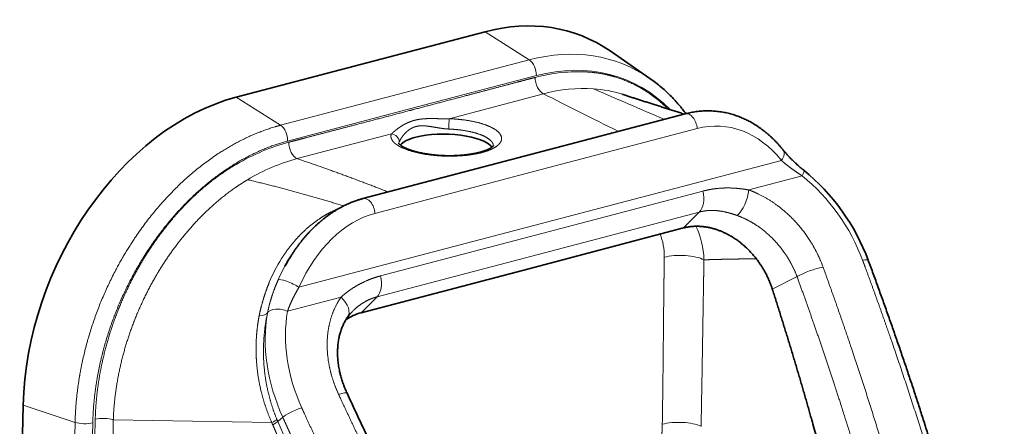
# Model space of a CAD drawing. Extents: x 59 to 359, y 43 to 264.
# Tile 7 of 8: x 286 to 359, y 125 to 155. Entities that reach past the tile are written whole.
import ezdxf

# ---------------------------------------------------------------- set-up
doc = ezdxf.new("R2010")
doc.units = 0
doc.layers.get('0').update_dxf_attribs({"lineweight": 13})

# ---------------------------------------------------------------- blocks, each defined once
blk = doc.blocks.new('BLOCK5')
at = {"color": 7, "lineweight": 35}
for p, q in [((46.07, 12.13), (0, 0)), ((-46.07, -12.13), (0, 0)), ((60.52, -34.03), (120.19, -18.31)), ((0.85, -49.74), (60.52, -34.03)), ((119.56, -60.62), (59.89, -76.34)), ((0.22, -92.05), (59.89, -76.34)), ((-126.28, -182.79), (-124.99, -126.37))]:
    blk.add_line(p, q, dxfattribs=at)
at = {"color": 7, "lineweight": 13, "ltscale": 0.485463}
for p, q in [((62.44, 1.7), (46.07, 12.13)), ((-29.69, -22.56), (-46.07, -12.13))]:
    blk.add_line(p, q, dxfattribs=at)
at = {"color": 7, "lineweight": 35, "ltscale": 0.447061}
blk.add_line((107.09, -5.19), (92.38, 4.99), dxfattribs=at)
at = {"color": 7, "lineweight": 13}
for p, q in [((16.38, -10.43), (62.44, 1.7)), ((19.03, -16.27), (65.09, -4.14)), ((16.38, -10.43), (-29.69, -22.56)), ((67.77, -10.9), (32.84, -20.12)), ((19.03, -16.27), (-27.04, -28.4)), ((124.65, -23.8), (64.97, -39.51)), ((-23.5, -34.94), (11.38, -25.78)), ((66.49, -59.08), (155.82, -35.56)), ((5.3, -55.22), (64.97, -39.51)), ((143.75, -46.54), (163.56, -41.32)), ((126.72, -46.97), (67.05, -62.68)), ((125.43, -54.72), (65.75, -70.44)), ((66.49, -59.08), (-22.84, -82.61)), ((7.37, -78.39), (67.05, -62.68)), ((6.08, -86.15), (65.75, -70.44)), ((-7.27, -86.3), (-27.08, -91.52)), ((-105.76, -132.68), (-124.99, -126.37)), ((-105.76, -132.68), (-107.05, -189.1)), ((-99.2, -132.86), (-100.49, -189.27)), ((-91.61, -131.77), (-32.89, -132.78))]:
    blk.add_line(p, q, dxfattribs=at)
at = {"color": 7, "lineweight": 13, "ltscale": 0.207914}
for p, q in [((119.56, -60.62), (125.43, -54.72)), ((0.22, -92.05), (6.08, -86.15))]:
    blk.add_line(p, q, dxfattribs=at)
at = {"color": 7, "lineweight": 13, "ltscale": 0.256465}
blk.add_line((152.47, -83.29), (161.64, -78.68), dxfattribs=at)
at = {"color": 7, "lineweight": 13, "ltscale": 0.000591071}
blk.add_line((-37.59, -93.16), (-37.58, -93.14), dxfattribs=at)
at = {"color": 7, "lineweight": 13, "ltscale": 0.000543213}
blk.add_line((-34.49, -92.12), (-34.48, -92.1), dxfattribs=at)
at = {"color": 7, "lineweight": 13, "ltscale": 0.060283}
blk.add_line((-30.7, -132.36), (-28.84, -130.82), dxfattribs=at)
at = {"color": 7, "lineweight": 13}
for centre, radius, start, end in [((3115.92, 6982.06), 7619.36, 246.569529, 246.78458), ((16.28, -29.54), 2.13, 159.2488, 174.7757), ((3.89, -84.39), 33.19, 111.3403, 112.3847), ((17.81, -101.84), 55.78, 147.5898, 157.7904), ((29.11, -106.1), 65.17, 147.2411, 156.242), ((-91194.34, 1940.79), 91126.31, 358.6607327, 358.6967655), ((9.84, -115.33), 46.15, 202.2172, 203.2725), ((3.24, -117.54), 37.03, 202.4411, 203.5844), ((1265.06, 433.64), 1413.98, 203.59607, 205.75047)]:
    blk.add_arc(centre, radius, start, end, dxfattribs=at)
at = {"color": 7, "lineweight": 35}
for centre, radius, start, end in [((21.01, -101.64), 55.92, 146.872, 151.3396), ((4.74, -109.34), 17.87, 104.646, 124.7518), ((9.21, -103.6), 17.17, 136.5259, 145.0311)]:
    blk.add_arc(centre, radius, start, end, dxfattribs=at)
for centre, major_axis, ratio, start_param, end_param in [((43.92, -81.9), (39.32, 91.94), 0.717567, 6.137894, 6.792735), ((-48.21, -106.16), (-39.32, -91.94), 0.717567, 3.651142, 5.221938), ((31.61, -31.76), (-17.5, 0.4), 0.339736, 3.392212, 5.415326), ((31.61, -31.76), (17.5, -0.4), 0.339736, 2.273733, 2.889418), ((138.65, -83.3), (35.46, -51.41), 0.785719, 1.257818, 1.927626)]:
    blk.add_ellipse(centre, major_axis=major_axis, ratio=ratio, start_param=start_param, end_param=end_param, dxfattribs=at)
at = {"color": 7, "lineweight": 13}
for centre, major_axis, ratio, start_param, end_param in [((60.31, -89.12), (-37.95, -88.81), 0.71683, 2.996173, 3.650382), ((61.89, -2.77), (-1.27, 4.84), 0.60801, 4.270203, 5.701372), ((63.07, -90.29), (-36, -84.25), 0.716827, 2.855293, 3.650382), ((62.22, -97.74), (-38.85, -90.91), 0.713371, 3.389659, 3.649238), ((67.85, -6.19), (1.28, -4.83), 0.607736, 4.269644, 5.849092), ((70.45, -113.68), (-24.09, -103.41), 0.69908, 3.255286, 3.498496), ((429.16, -129.5), (429.67, -165.74), 0.07455, 3.742505, 3.852533), ((39.8, -162.25), (-59.54, -150.29), 0.509851, 3.173243, 3.303804), ((121.46, -23.15), (1.27, -4.84), 0.60801, 1.279445, 3.141626), ((32.78, -22.95), (-0.11, -3), 0.045034, 3.488349, 5.059342), ((128.95, -79.9), (-5.31, -56.92), 0.684472, 2.524908, 3.386768), ((-30.24, -27.03), (-1.27, 4.84), 0.60801, 4.270203, 5.701372), ((-28.43, -121.61), (-38, -90.83), 0.719318, 3.644404, 3.903983), ((-23.41, -30.22), (1.27, -4.84), 0.608284, 4.27076, 5.850208), ((11.31, -28.6), (2.81, -1.05), 0.9344, 0.314402, 1.885395), ((152.63, -34.92), (3.9, 3.12), 0.548356, 5.141377, 6.283185), ((-18.41, -147.01), (-18.75, -113.26), 0.691871, 3.439697, 3.671954), ((160.96, -43.12), (-3.15, -3.88), 0.221917, 2.222405, 3.141593), ((140.64, -81.92), (32.8, -47.56), 0.775567, 1.253987, 1.931893), ((121.93, -47.86), (-2.04, 7.74), 0.60801, 3.484664, 4.666626), ((139.6, -49.42), (-2.73, -7.52), 0.42656, 0.674298, 2.111824), ((2.12, -54.57), (1.27, -4.84), 0.60801, 1.279445, 3.141593), ((9.66, -111.31), (-5.22, -56.91), 0.68493, 3.385773, 4.247634), ((103.43, -77.85), (-7.48, -29.49), 0.764829, 1.943334, 2.398813), ((97.03, -75.11), (-6.54, -19.48), 0.717619, 1.987642, 2.461928), ((118.86, -74.25), (10, -0.16), 0.344672, 0.597622, 2.27147), ((183.31, -74.36), (4.69, 1.74), 0.198182, 6.283184, 7.195583), ((167.1, -77.98), (7.52, 2.72), 0.203642, 0.913877, 2.307305), ((-26.03, -81.96), (4.56, -2.05), 0.184341, 0.884708, 3.051972), ((2.58, -79.28), (-2.04, 7.74), 0.60801, 3.484664, 4.666626), ((-11.42, -89.18), (6.56, -4.58), 0.606862, 6.283185, 7.631878), ((-29.67, -93.31), (4.92, -0.88), 0.497687, 1.105854, 2.996802), ((-44.1, -89.68), (9.78, -2.08), 0.290502, 5.501807, 6.152219), ((18.01, -115.62), (35.34, -51.53), 0.775503, 3.809162, 4.487102), ((21.54, -113.28), (32.97, -47.48), 0.774775, 3.803173, 4.481079), ((-12.31, -125.22), (7.26, 3.36), 0.137959, 0, 0.899103), ((-24.42, -129.06), (4.55, 2.07), 0.143573, 0.900118, 2.822595), ((-95.1, -132.9), (5, -0.13), 0.337602, 0.806382, 2.274696), ((-102.41, -131.49), (-5, 0.11), 0.339736, 0.842563, 2.273733), ((-39.86, -135.09), (9.24, 3.83), 0.079457, 5.53438, 5.967784), ((-39.53, -135.88), (9.17, 4), 0.098465, 5.532084, 5.966013), ((118.12, -136.12), (10, -0.17), 0.34399, 0.655166, 2.271786)]:
    blk.add_ellipse(centre, major_axis=major_axis, ratio=ratio, start_param=start_param, end_param=end_param, dxfattribs=at)
for points, knots in [([(113.77, -16.48), (113.66, -16.38), (113.55, -16.27), (113.45, -16.17), (111.03, -13.8), (108.46, -11.66), (105.86, -9.86), (100.27, -6.62), (94.22, -4.44), (91, -3.61), (87.62, -3.06), (84.18, -2.82), (84.1, -2.82), (84.03, -2.81), (83.96, -2.81)], [246.992382, 246.992382, 246.992382, 246.992382, 246.992382, 246.992382, 249.309371, 249.309371, 249.309371, 299.341547, 299.341547, 299.341547, 352.522703, 352.522703, 352.522703, 353.621324, 353.621324, 353.621324, 353.621324, 353.621324, 353.621324]), ([(64.65, -4.82), (62.2, -5.47), (59.82, -6.1), (57.37, -6.75), (48.23, -9.16), (39.09, -11.58), (32.7, -13.27), (26.13, -15.01), (19.56, -16.74), (19.38, -16.79), (19.2, -16.83), (19.01, -16.88)], [62.2347, 62.2347, 62.2347, 62.2347, 62.2347, 62.2347, 87.687905, 87.687905, 87.687905, 146.80533, 146.80533, 146.80533, 148.488853, 148.488853, 148.488853, 148.488853, 148.488853, 148.488853]), ([(-26.62, -28.85), (-24.17, -28.21), (-21.79, -27.59), (-19.34, -26.94), (-10.2, -24.55), (-1.06, -22.16), (5.33, -20.48), (11.9, -18.76), (18.47, -17.03), (18.65, -16.98), (18.83, -16.93), (19.01, -16.88)], [62.2347, 62.2347, 62.2347, 62.2347, 62.2347, 62.2347, 87.687905, 87.687905, 87.687905, 146.80533, 146.80533, 146.80533, 148.488853, 148.488853, 148.488853, 148.488853, 148.488853, 148.488853]), ([(11.38, -25.78), (11.58, -25.59), (11.8, -25.39), (12.05, -25.17), (12.7, -24.61), (13.43, -24.03), (13.89, -23.68), (14.72, -23.1), (15.62, -22.55), (15.99, -22.34), (16.75, -21.92), (17.55, -21.55), (17.96, -21.38), (18.6, -21.13), (19.25, -20.92), (19.48, -20.85), (19.71, -20.79), (19.94, -20.72)], [0, 0, 0, 0, 0, 0, 5.027323, 5.027323, 5.027323, 12.809971, 12.809971, 12.809971, 18.07258, 18.07258, 18.07258, 23.376758, 23.376758, 23.376758, 26.121059, 26.121059, 26.121059, 26.121059, 26.121059, 26.121059]), ([(32.84, -20.12), (32.55, -20.14), (32.26, -20.14), (31.97, -20.15), (31.11, -20.16), (30.26, -20.15), (29.68, -20.14), (28.31, -20.11), (26.98, -20.08), (26.2, -20.07), (24.92, -20.08), (23.67, -20.14), (23.18, -20.18), (22.45, -20.25), (21.74, -20.35), (21.51, -20.39), (21.05, -20.47), (20.6, -20.56), (20.37, -20.61), (20.15, -20.67), (19.94, -20.72)], [0, 0, 0, 0, 0, 0, 2.821583, 2.821583, 2.821583, 8.362259, 8.362259, 8.362259, 16.635875, 16.635875, 16.635875, 22.056506, 22.056506, 22.056506, 24.748728, 24.748728, 24.748728, 27.353395, 27.353395, 27.353395, 27.353395, 27.353395, 27.353395]), ([(44.84, -32.68), (46.37, -32.27), (47.78, -31.8), (49.03, -31.24), (50.98, -30.06), (52.03, -28.7), (52.28, -28.03), (52.31, -26.53), (51.22, -25.08), (50.31, -24.34), (48, -22.98), (44.92, -21.91), (43.21, -21.44), (40.17, -20.81), (36.91, -20.4), (35.57, -20.27), (34.21, -20.18), (32.84, -20.12)], [0, 0, 0, 0, 0, 0, 15.727677, 15.727677, 15.727677, 29.753883, 29.753883, 29.753883, 46.748572, 46.748572, 46.748572, 64.17604, 64.17604, 64.17604, 75.887769, 75.887769, 75.887769, 75.887769, 75.887769, 75.887769]), ([(-29.69, -22.56), (-29.85, -22.61), (-30.02, -22.65), (-30.2, -22.7), (-30.88, -22.88), (-31.55, -23.08), (-32.05, -23.23), (-39.81, -25.62), (-47.47, -29.22), (-54.39, -33.54), (-71.33, -46.83), (-85.31, -64.83), (-92.43, -77.16), (-100.14, -95.71), (-104.19, -114.92), (-105.04, -120.55), (-105.58, -126.35), (-105.75, -132.09), (-105.75, -132.3), (-105.76, -132.49), (-105.76, -132.68)], [0, 0, 0, 0, 0, 0, 1.715109, 1.715109, 1.715109, 6.995653, 6.995653, 6.995653, 82.735402, 82.735402, 82.735402, 202.823154, 202.823154, 202.823154, 252.251104, 252.251104, 252.251104, 253.931024, 253.931024, 253.931024, 253.931024, 253.931024, 253.931024]), ([(14.29, -28.79), (14.37, -28.58), (14.47, -28.36), (14.59, -28.11), (14.87, -27.59), (15.22, -27.04), (15.42, -26.77), (15.95, -26.06), (16.57, -25.38), (16.97, -24.99), (17.7, -24.37), (18.5, -23.85), (18.84, -23.66), (19.36, -23.41), (19.91, -23.2), (20.1, -23.14), (20.29, -23.08), (20.49, -23.03)], [0, 0, 0, 0, 0, 0, 4.965589, 4.965589, 4.965589, 10.056364, 10.056364, 10.056364, 17.801991, 17.801991, 17.801991, 22.990203, 22.990203, 22.990203, 25.644141, 25.644141, 25.644141, 25.644141, 25.644141, 25.644141]), ([(32.62, -23.96), (32.32, -23.95), (32.02, -23.93), (31.72, -23.91), (30.86, -23.83), (30.01, -23.72), (29.45, -23.63), (28.12, -23.41), (26.84, -23.18), (26.11, -23.06), (24.91, -22.88), (23.76, -22.77), (23.32, -22.75), (22.47, -22.74), (21.64, -22.8), (21.25, -22.85), (20.87, -22.93), (20.49, -23.03)], [0, 0, 0, 0, 0, 0, 2.838353, 2.838353, 2.838353, 8.405308, 8.405308, 8.405308, 16.604612, 16.604612, 16.604612, 21.93096, 21.93096, 21.93096, 27.058513, 27.058513, 27.058513, 27.058513, 27.058513, 27.058513]), ([(49.14, -30.15), (49.12, -29.42), (48.77, -28.68), (48.1, -27.99), (46.25, -26.7), (43.59, -25.68), (42.1, -25.24), (39.39, -24.62), (36.42, -24.22), (35.17, -24.1), (33.9, -24.01), (32.62, -23.96)], [0, 0, 0, 0, 0, 0, 17.738943, 17.738943, 17.738943, 35.385106, 35.385106, 35.385106, 47.624188, 47.624188, 47.624188, 47.624188, 47.624188, 47.624188]), ([(-27.04, -28.4), (-27.12, -28.42), (-27.21, -28.44), (-27.29, -28.46), (-34.93, -30.52), (-42.59, -33.84), (-50.01, -38.32), (-63.43, -48.88), (-75.05, -62.76), (-80.03, -69.97), (-89.24, -86.24), (-95.38, -104), (-97.66, -113.55), (-98.95, -123.18), (-99.2, -132.55), (-99.2, -132.65), (-99.2, -132.75), (-99.2, -132.86)], [126.409423, 126.409423, 126.409423, 126.409423, 126.409423, 126.409423, 127.218072, 127.218072, 127.218072, 199.167187, 199.167187, 199.167187, 263.880274, 263.880274, 263.880274, 335.829394, 335.829394, 335.829394, 336.637972, 336.637972, 336.637972, 336.637972, 336.637972, 336.637972]), ([(44.84, -32.68), (42.94, -33.18), (40.85, -33.56), (38.64, -33.83), (33.38, -34.18), (28.01, -33.93), (25.02, -33.61), (20.08, -32.72), (16.03, -31.31), (14.5, -30.61), (12.39, -29.27), (11.35, -27.75), (11.12, -27.09), (11.13, -26.43), (11.38, -25.78)], [0, 0, 0, 0, 0, 0, 19.564813, 19.564813, 19.564813, 45.248868, 45.248868, 45.248868, 64.592062, 64.592062, 64.592062, 78.562062, 78.562062, 78.562062, 78.562062, 78.562062, 78.562062]), ([(-98.3, -131.53), (-98.3, -131.4), (-98.29, -131.26), (-98.29, -131.13), (-98.07, -123.91), (-97.23, -116.54), (-95.8, -109.25), (-92.06, -95.68), (-86.4, -82.66), (-83.38, -76.78), (-77.75, -67.43), (-71.27, -58.99), (-68.57, -55.78), (-62.75, -49.54), (-56.53, -44.13), (-53.23, -41.58), (-49.79, -39.24), (-46.29, -37.18), (-46.22, -37.13), (-46.14, -37.09), (-46.07, -37.05)], [85.611597, 85.611597, 85.611597, 85.611597, 85.611597, 85.611597, 87.255467, 87.255467, 87.255467, 173.803134, 173.803134, 173.803134, 249.309371, 249.309371, 249.309371, 299.341547, 299.341547, 299.341547, 352.522703, 352.522703, 352.522703, 353.621324, 353.621324, 353.621324, 353.621324, 353.621324, 353.621324]), ([(-91.61, -131.77), (-91.6, -131.54), (-91.59, -131.31), (-91.58, -131.08), (-91.29, -124.25), (-90.4, -117.29), (-89.01, -110.54), (-85.33, -97.71), (-79.85, -85.41), (-76.85, -79.71), (-70.27, -69.08), (-62.51, -59.68), (-58.48, -55.44), (-52.82, -50.31), (-46.9, -45.98), (-45.39, -44.94), (-43.77, -43.89), (-42.13, -42.9), (-42.09, -42.88), (-41.98, -42.81), (-41.87, -42.75)], [0, 0, 0, 0, 0, 0, 3.179812, 3.179812, 3.179812, 94.949098, 94.949098, 94.949098, 179.099396, 179.099396, 179.099396, 259.469511, 259.469511, 259.469511, 286.554522, 286.554522, 286.554522, 288.452079, 288.452079, 288.452079, 288.452079, 288.452079, 288.452079]), ([(143.75, -46.54), (142, -46.22), (140.27, -45.98), (138.53, -45.83), (135.27, -45.71), (132.04, -45.95), (130.52, -46.14), (128.86, -46.44), (127.21, -46.85), (127.04, -46.89), (126.88, -46.93), (126.72, -46.97)], [0, 0, 0, 0, 0, 0, 16.391159, 16.391159, 16.391159, 31.016542, 31.016542, 31.016542, 32.627757, 32.627757, 32.627757, 32.627757, 32.627757, 32.627757]), ([(171.25, -75.11), (170.09, -71.9), (168.63, -68.76), (166.88, -65.73), (162.88, -59.99), (158.01, -55.07), (155.39, -52.86), (151.49, -50.14), (147.4, -48.05), (146.19, -47.49), (144.97, -46.98), (143.75, -46.54)], [52.910444, 52.910444, 52.910444, 52.910444, 52.910444, 52.910444, 75.413351, 75.413351, 75.413351, 97.951161, 97.951161, 97.951161, 107.300995, 107.300995, 107.300995, 107.300995, 107.300995, 107.300995]), ([(-8.75, -53.7), (-11.09, -54.67), (-13.39, -55.88), (-15.64, -57.32), (-19.58, -60.31), (-23.2, -63.93), (-24.75, -65.67), (-26.59, -67.97), (-28.28, -70.42), (-28.62, -70.92), (-28.95, -71.43), (-29.28, -71.94)], [0, 0, 0, 0, 0, 0, 43.474401, 43.474401, 43.474401, 78.55764, 78.55764, 78.55764, 87.425018, 87.425018, 87.425018, 87.425018, 87.425018, 87.425018]), ([(139.47, -56.02), (137.96, -55.48), (136.48, -55.01), (135.03, -54.64), (132.33, -54.15), (129.69, -54.07), (128.47, -54.13), (127.13, -54.32), (125.81, -54.63), (125.68, -54.66), (125.55, -54.69), (125.43, -54.72)], [0, 0, 0, 0, 0, 0, 15.83118, 15.83118, 15.83118, 29.726184, 29.726184, 29.726184, 31.232271, 31.232271, 31.232271, 31.232271, 31.232271, 31.232271]), ([(161.64, -78.68), (160.5, -75.63), (159.03, -72.67), (157.24, -69.86), (153.09, -64.58), (148.03, -60.35), (145.28, -58.52), (142.4, -57.07), (139.47, -56.02)], [0, 0, 0, 0, 0, 0, 31.422265, 31.422265, 31.422265, 63.453308, 63.453308, 63.453308, 63.453308, 63.453308, 63.453308]), ([(111.72, -133.38), (111.88, -124.07), (111.99, -114.76), (112.08, -105.43), (112.18, -94.19), (112.3, -82.92), (112.33, -81), (112.36, -78.63), (112.39, -76.26), (112.4, -75.67), (112.41, -74.56), (112.43, -73.46), (112.44, -72.81), (112.45, -72.16), (112.46, -71.51)], [101.983119, 101.983119, 101.983119, 101.983119, 101.983119, 101.983119, 171.728717, 171.728717, 171.728717, 185.958838, 185.958838, 185.958838, 189.335969, 189.335969, 189.335969, 194.152714, 194.152714, 194.152714, 194.152714, 194.152714, 194.152714]), ([(126.08, -134.16), (126.26, -125.52), (126.41, -116.9), (126.56, -108.28), (126.73, -97.13), (126.92, -85.98), (126.96, -83.44), (127, -80.82), (127.05, -78.2), (127.05, -78.13), (127.06, -77.89), (127.06, -77.66), (127.07, -77.5), (127.07, -77.17), (127.08, -76.84), (127.08, -76.67), (127.09, -76.33), (127.09, -76), (127.1, -75.88), (127.11, -75.09), (127.13, -74.31), (127.14, -73.69), (127.15, -73.07), (127.16, -72.44)], [0, 0, 0, 0, 0, 0, 77.598898, 77.598898, 77.598898, 100.46155, 100.46155, 100.46155, 101.159358, 101.159358, 101.159358, 102.554974, 102.554974, 102.554974, 103.950709, 103.950709, 103.950709, 105.42316, 105.42316, 105.42316, 111.004998, 111.004998, 111.004998, 111.004998, 111.004998, 111.004998]), ([(146.54, -72.06), (145.39, -72.07), (144.24, -72.08), (143.09, -72.09), (141.58, -72.11), (140.08, -72.13), (139.57, -72.14), (138.45, -72.15), (137.32, -72.17), (136.57, -72.19), (135.44, -72.21), (134.3, -72.24), (133.82, -72.25), (132.28, -72.29), (130.74, -72.33), (129.55, -72.36), (128.36, -72.4), (127.16, -72.44)], [0, 0, 0, 0, 0, 0, 28.964076, 28.964076, 28.964076, 37.865334, 37.865334, 37.865334, 57.173977, 57.173977, 57.173977, 66.277364, 66.277364, 66.277364, 95.27738, 95.27738, 95.27738, 95.27738, 95.27738, 95.27738]), ([(189.25, -360.14), (189.48, -360.08), (189.7, -360.02), (189.93, -359.95), (194.99, -358.56), (199.85, -356.73), (204.26, -354.55), (210.34, -350.63), (215.66, -345.72), (217.28, -344.03), (221.67, -338.95), (225.31, -333.13), (227.35, -329.08), (229.39, -324.05), (231.04, -318.77), (231.29, -317.95), (231.77, -316.26), (232.22, -314.54), (232.44, -313.66), (234.11, -306.61), (235.2, -299.24), (235.76, -292.63), (236.1, -283.25), (235.91, -273.74), (235.81, -271), (235.44, -263.59), (234.81, -256.12), (234.31, -251.4), (232.81, -239.1), (230.78, -226.75), (229.37, -219.14), (227.37, -209.39), (225.16, -199.63), (224.66, -197.48), (220.55, -180), (215.82, -162.52), (211.33, -147.26), (203.97, -123.89), (196.01, -100.59), (193.16, -92.48), (189.99, -83.64), (186.74, -74.81), (186.46, -74.06), (186.18, -73.31), (185.91, -72.57)], [97.697107, 97.697107, 97.697107, 97.697107, 97.697107, 97.697107, 99.782756, 99.782756, 99.782756, 144.814534, 144.814534, 144.814534, 166.204498, 166.204498, 166.204498, 205.806443, 205.806443, 205.806443, 213.100583, 213.100583, 213.100583, 220.66042, 220.66042, 220.66042, 273.511673, 273.511673, 273.511673, 294.774404, 294.774404, 294.774404, 330.952542, 330.952542, 330.952542, 388.773288, 388.773288, 388.773288, 405.165681, 405.165681, 405.165681, 521.695545, 521.695545, 521.695545, 584.035393, 584.035393, 584.035393, 589.777328, 589.777328, 589.777328, 589.777328, 589.777328, 589.777328]), ([(181.21, -340.61), (181.24, -340.6), (181.28, -340.59), (181.32, -340.58), (184.06, -339.85), (186.74, -338.97), (189.33, -337.94), (193.4, -335.95), (197.16, -333.44), (198.55, -332.4), (202.21, -329.34), (205.41, -325.72), (207.23, -323.22), (209.56, -319.34), (211.47, -315.19), (212.03, -313.87), (213.13, -311.05), (214.07, -308.15), (214.52, -306.61), (216.2, -300.29), (217.29, -293.71), (217.84, -288.67), (218.25, -282.37), (218.36, -276.03), (218.37, -274.8), (218.37, -272.27), (218.33, -269.74), (218.3, -268.43), (218.02, -259.3), (217.27, -250.09), (216.36, -242.19), (214.59, -229.74), (212.36, -217.3), (211.49, -212.76), (209.99, -205.38), (208.37, -198.01), (207.73, -195.18), (203.92, -178.77), (199.58, -162.41), (195.72, -148.93), (188.81, -126.24), (181.3, -103.63), (178.15, -94.43), (174.85, -85.05), (171.46, -75.68), (171.39, -75.49), (171.32, -75.3), (171.25, -75.11)], [85.727131, 85.727131, 85.727131, 85.727131, 85.727131, 85.727131, 86.057907, 86.057907, 86.057907, 109.792193, 109.792193, 109.792193, 124.534773, 124.534773, 124.534773, 150.224759, 150.224759, 150.224759, 161.840134, 161.840134, 161.840134, 174.670513, 174.670513, 174.670513, 213.778591, 213.778591, 213.778591, 223.126736, 223.126736, 223.126736, 233.057322, 233.057322, 233.057322, 292.380738, 292.380738, 292.380738, 326.509079, 326.509079, 326.509079, 347.799006, 347.799006, 347.799006, 449.967069, 449.967069, 449.967069, 520.212558, 520.212558, 520.212558, 521.682894, 521.682894, 521.682894, 521.682894, 521.682894, 521.682894]), ([(-30.53, -79.84), (-31.51, -82.04), (-32.38, -84.27), (-33.13, -86.51), (-33.82, -88.97), (-34.34, -91.38), (-34.39, -91.62), (-34.44, -91.86), (-34.48, -92.1)], [0, 0, 0, 0, 0, 0, 34.633297, 34.633297, 34.633297, 38.43691, 38.43691, 38.43691, 38.43691, 38.43691, 38.43691]), ([(-7.27, -86.3), (-6.08, -85.2), (-4.8, -84.17), (-3.43, -83.2), (-0.71, -81.52), (2.2, -80.14), (3.63, -79.55), (5.24, -78.99), (6.87, -78.53), (7.04, -78.48), (7.2, -78.44), (7.37, -78.4), (7.37, -78.4), (7.37, -78.4), (7.37, -78.39)], [0, 0, 0, 0, 0, 0, 16.140667, 16.140667, 16.140667, 30.784271, 30.784271, 30.784271, 32.411878, 32.411878, 32.411878, 32.429526, 32.429526, 32.429526, 32.429526, 32.429526, 32.429526]), ([(175.04, -335.74), (175.21, -335.7), (175.38, -335.65), (175.54, -335.61), (176.21, -335.43), (176.87, -335.23), (177.37, -335.08), (180.74, -334.01), (183.98, -332.65), (186.62, -331.26), (191.35, -328.12), (195.36, -324.09), (197.09, -321.96), (198.97, -319.14), (200.59, -316.1), (200.88, -315.53), (201.45, -314.37), (201.99, -313.18), (202.25, -312.57), (203.05, -310.62), (203.77, -308.62), (204.22, -307.23), (205.34, -303.39), (206.22, -299.41), (206.69, -296.85), (207.37, -292.24), (207.83, -287.54), (207.98, -285.46), (208.17, -282.22), (208.27, -278.96), (208.29, -277.8), (208.34, -274.06), (208.29, -270.29), (208.22, -267.7), (207.82, -258.74), (207, -249.71), (206.24, -243.3), (204.78, -232.98), (202.99, -222.66), (202.27, -218.77), (200.65, -210.46), (198.86, -202.16), (197.87, -197.76), (194.35, -182.76), (190.4, -167.81), (187.43, -157.27), (182.48, -140.58), (177.19, -123.94), (175.18, -117.79), (171.43, -106.52), (167.55, -95.28), (165.76, -90.17), (163.85, -84.81), (161.92, -79.46), (161.82, -79.2), (161.73, -78.94), (161.64, -78.68)], [0, 0, 0, 0, 0, 0, 1.827642, 1.827642, 1.827642, 7.284147, 7.284147, 7.284147, 39.281843, 39.281843, 39.281843, 68.741878, 68.741878, 68.741878, 75.370243, 75.370243, 75.370243, 82.247645, 82.247645, 82.247645, 97.002199, 97.002199, 97.002199, 122.400813, 122.400813, 122.400813, 142.223068, 142.223068, 142.223068, 153.187234, 153.187234, 153.187234, 177.439748, 177.439748, 177.439748, 236.472377, 236.472377, 236.472377, 272.263996, 272.263996, 272.263996, 312.775518, 312.775518, 312.775518, 410.159905, 410.159905, 410.159905, 467.427544, 467.427544, 467.427544, 515.12237, 515.12237, 515.12237, 517.561397, 517.561397, 517.561397, 517.561397, 517.561397, 517.561397]), ([(-33.82, -80.75), (-34.69, -82.88), (-35.47, -85.06), (-36.18, -87.29), (-36.88, -89.8), (-37.43, -92.36), (-37.48, -92.62), (-37.53, -92.88), (-37.58, -93.14)], [0, 0, 0, 0, 0, 0, 34.545993, 34.545993, 34.545993, 38.405104, 38.405104, 38.405104, 38.405104, 38.405104, 38.405104]), ([(-8.15, -122.34), (-9.6, -119.22), (-10.76, -115.99), (-11.61, -112.73), (-12.66, -106.21), (-12.39, -99.94), (-11.93, -96.92), (-10.81, -92.88), (-9.09, -89.25), (-8.53, -88.22), (-7.92, -87.24), (-7.27, -86.3)], [52.910444, 52.910444, 52.910444, 52.910444, 52.910444, 52.910444, 75.413351, 75.413351, 75.413351, 97.951161, 97.951161, 97.951161, 107.300995, 107.300995, 107.300995, 107.300995, 107.300995, 107.300995]), ([(-5.13, -94.09), (-4.32, -92.92), (-3.39, -91.83), (-2.38, -90.81), (-0.31, -89.07), (1.99, -87.7), (3.11, -87.14), (4.38, -86.64), (5.69, -86.25), (5.82, -86.22), (5.95, -86.18), (6.08, -86.15)], [0, 0, 0, 0, 0, 0, 15.593563, 15.593563, 15.593563, 29.547728, 29.547728, 29.547728, 31.081207, 31.081207, 31.081207, 31.081207, 31.081207, 31.081207]), ([(-37.59, -93.16), (-38.03, -95.48), (-38.37, -97.83), (-38.59, -100.19), (-38.8, -104.15), (-38.71, -108.09), (-38.63, -109.68), (-38.16, -115.38), (-37.1, -120.95), (-36.03, -124.88), (-34.68, -128.71), (-33.05, -132.41), (-33.04, -132.43), (-33.03, -132.47), (-33.01, -132.51), (-33, -132.53), (-32.97, -132.59), (-32.94, -132.66), (-32.92, -132.71), (-32.9, -132.75), (-32.89, -132.78)], [0, 0, 0, 0, 0, 0, 33.369279, 33.369279, 33.369279, 55.932484, 55.932484, 55.932484, 114.66082, 114.66082, 114.66082, 114.966126, 114.966126, 114.966126, 115.271431, 115.271431, 115.271431, 115.87749, 115.87749, 115.87749, 115.87749, 115.87749, 115.87749]), ([(-34.49, -92.12), (-34.99, -94.46), (-35.4, -96.83), (-35.69, -99.21), (-36, -103.21), (-36.02, -107.19), (-35.98, -108.78), (-35.67, -114.43), (-34.77, -119.96), (-33.84, -123.83), (-32.63, -127.62), (-31.14, -131.3), (-31.13, -131.32), (-31.1, -131.4), (-31.06, -131.49), (-31.03, -131.57), (-31.01, -131.62), (-30.98, -131.68)], [0, 0, 0, 0, 0, 0, 33.777962, 33.777962, 33.777962, 56.51304, 56.51304, 56.51304, 114.529651, 114.529651, 114.529651, 114.962462, 114.962462, 114.962462, 115.808491, 115.808491, 115.808491, 115.808491, 115.808491, 115.808491]), ([(181.21, -340.61), (181.17, -340.62), (181.13, -340.63), (181.09, -340.64), (178.35, -341.36), (175.53, -341.92), (172.68, -342.32), (167.94, -342.65), (163.05, -342.42), (161.15, -342.25), (155.93, -341.53), (150.67, -340.14), (147.35, -338.98), (142.6, -336.97), (137.97, -334.54), (136.54, -333.75), (133.56, -332), (130.65, -330.12), (129.14, -329.09), (123.09, -324.81), (117.32, -320.03), (113.13, -316.24), (108.12, -311.37), (103.32, -306.32), (102.4, -305.34), (100.52, -303.3), (98.66, -301.24), (97.71, -300.18), (91.15, -292.7), (84.91, -284.94), (79.77, -278.16), (71.94, -267.3), (64.49, -256.24), (61.81, -252.17), (57.54, -245.52), (53.36, -238.83), (51.77, -236.24), (42.64, -221.24), (33.96, -206.02), (27.05, -193.34), (15.74, -171.8), (4.97, -150.06), (0.67, -141.16), (-3.65, -132.05), (-7.89, -122.91), (-7.98, -122.72), (-8.06, -122.53), (-8.15, -122.34)], [85.727131, 85.727131, 85.727131, 85.727131, 85.727131, 85.727131, 86.057907, 86.057907, 86.057907, 109.792193, 109.792193, 109.792193, 124.534773, 124.534773, 124.534773, 150.224759, 150.224759, 150.224759, 161.840134, 161.840134, 161.840134, 174.670513, 174.670513, 174.670513, 213.778591, 213.778591, 213.778591, 223.126736, 223.126736, 223.126736, 233.057322, 233.057322, 233.057322, 292.380738, 292.380738, 292.380738, 326.509079, 326.509079, 326.509079, 347.799006, 347.799006, 347.799006, 449.967069, 449.967069, 449.967069, 520.212558, 520.212558, 520.212558, 521.682894, 521.682894, 521.682894, 521.682894, 521.682894, 521.682894]), ([(189.25, -360.14), (189.03, -360.19), (188.8, -360.25), (188.57, -360.31), (183.46, -361.59), (178.2, -362.43), (173.03, -362.78), (165.22, -362.51), (157.3, -361.08), (154.73, -360.5), (147.43, -358.49), (140.17, -355.54), (135.53, -353.26), (130.14, -350.18), (124.89, -346.72), (124.08, -346.18), (122.43, -345.05), (120.8, -343.88), (119.97, -343.28), (113.38, -338.4), (107.03, -332.98), (101.66, -327.94), (94.41, -320.55), (87.5, -312.81), (85.55, -310.57), (80.34, -304.43), (75.29, -298.12), (72.18, -294.09), (64.25, -283.48), (56.69, -272.58), (52.18, -265.8), (46.53, -257), (41.06, -248.1), (39.86, -246.13), (30.18, -230.12), (20.99, -213.82), (13.26, -199.42), (1.79, -177.12), (-9.12, -154.6), (-12.86, -146.73), (-16.88, -138.11), (-20.83, -129.46), (-21.16, -128.72), (-21.49, -127.99), (-21.83, -127.26)], [97.697107, 97.697107, 97.697107, 97.697107, 97.697107, 97.697107, 99.782756, 99.782756, 99.782756, 144.814534, 144.814534, 144.814534, 166.204498, 166.204498, 166.204498, 205.806443, 205.806443, 205.806443, 213.100583, 213.100583, 213.100583, 220.66042, 220.66042, 220.66042, 273.511673, 273.511673, 273.511673, 294.774404, 294.774404, 294.774404, 330.952542, 330.952542, 330.952542, 388.773288, 388.773288, 388.773288, 405.165681, 405.165681, 405.165681, 521.695545, 521.695545, 521.695545, 584.035393, 584.035393, 584.035393, 589.777328, 589.777328, 589.777328, 589.777328, 589.777328, 589.777328]), ([(165.1, -369.19), (162.38, -369.05), (159.64, -368.78), (156.89, -368.37), (151.61, -367.34), (146.36, -365.83), (143.85, -365), (137.73, -362.72), (131.76, -359.87), (128.28, -358), (123.93, -355.42), (119.7, -352.62), (118.8, -352.01), (115.98, -350.07), (113.22, -348.03), (111.36, -346.61), (105.28, -341.77), (99.44, -336.58), (95.48, -332.81), (90.55, -327.83), (85.78, -322.69), (84.73, -321.54), (81.43, -317.88), (78.21, -314.16), (76.04, -311.58), (71.51, -306.07), (67.12, -300.45), (64.84, -297.45), (58.71, -289.24), (52.82, -280.86), (49.18, -275.51), (42.89, -265.98), (36.83, -256.33), (34.24, -252.12), (23.96, -235.12), (14.23, -217.82), (7.19, -204.73), (-2.87, -185.28), (-12.5, -165.65), (-15.56, -159.32), (-19.32, -151.41), (-23.02, -143.47), (-23.76, -141.89), (-24.85, -139.52), (-25.94, -137.15), (-26.31, -136.36), (-26.86, -135.15), (-27.42, -133.93), (-27.55, -133.65), (-27.92, -132.83), (-28.3, -132.01), (-28.48, -131.61), (-28.66, -131.22), (-28.84, -130.82)], [0, 0, 0, 0, 0, 0, 25.911392, 25.911392, 25.911392, 49.799397, 49.799397, 49.799397, 84.628306, 84.628306, 84.628306, 94.155329, 94.155329, 94.155329, 114.460276, 114.460276, 114.460276, 161.4143, 161.4143, 161.4143, 174.771911, 174.771911, 174.771911, 203.774038, 203.774038, 203.774038, 236.138808, 236.138808, 236.138808, 291.896432, 291.896432, 291.896432, 334.570595, 334.570595, 334.570595, 463.556535, 463.556535, 463.556535, 524.668735, 524.668735, 524.668735, 539.823466, 539.823466, 539.823466, 547.400835, 547.400835, 547.400835, 551.475157, 551.475157, 551.475157, 555.263841, 555.263841, 555.263841, 555.263841, 555.263841, 555.263841]), ([(-98.3, -131.53), (-98.51, -139.57), (-98.73, -147.61), (-98.95, -155.57), (-99.26, -166.8), (-99.56, -178.03), (-99.64, -181.23), (-99.73, -184.65), (-99.82, -188.07), (-99.82, -188.3), (-99.83, -188.52), (-99.84, -188.75)], [102.902825, 102.902825, 102.902825, 102.902825, 102.902825, 102.902825, 162.87439, 162.87439, 162.87439, 186.779543, 186.779543, 186.779543, 188.460962, 188.460962, 188.460962, 188.460962, 188.460962, 188.460962]), ([(-10.85, -182.14), (-14.93, -173.49), (-18.91, -164.78), (-22.81, -156.03), (-26.97, -146.53), (-31.08, -137), (-31.4, -136.26), (-31.82, -135.28), (-32.24, -134.3), (-32.35, -134.06), (-32.45, -133.81), (-32.56, -133.57), (-32.56, -133.57), (-32.56, -133.57), (-32.56, -133.57)], [0, 0, 0, 0, 0, 0, 86.267642, 86.267642, 86.267642, 93.4616, 93.4616, 93.4616, 95.859586, 95.859586, 95.859586, 95.862483, 95.862483, 95.862483, 95.862483, 95.862483, 95.862483]), ([(109.38, -161.86), (109.56, -160.29), (109.73, -158.73), (109.9, -157.16), (110.16, -154.66), (110.4, -152.17), (110.49, -151.23), (110.67, -149.36), (110.83, -147.5), (110.91, -146.58), (111.13, -144.01), (111.32, -141.48), (111.42, -139.89), (111.56, -137.57), (111.66, -135.39), (111.68, -134.7), (111.7, -134.03), (111.71, -133.42), (111.72, -133.4), (111.72, -133.39), (111.72, -133.38)], [729.002723, 729.002723, 729.002723, 729.002723, 729.002723, 729.002723, 748.015206, 748.015206, 748.015206, 759.438043, 759.438043, 759.438043, 770.86088, 770.86088, 770.86088, 791.273438, 791.273438, 791.273438, 801.199503, 801.199503, 801.199503, 801.494179, 801.494179, 801.494179, 801.494179, 801.494179, 801.494179])]:
    blk.add_open_spline(points, degree=5, knots=knots, dxfattribs=at)
at = {"color": 7, "lineweight": 35}
for points, degree, knots in [([(120.46, -18.25), (120.04, -17.69), (119.2, -16.59), (117.88, -14.98), (116.51, -13.43), (115.03, -11.86), (113.31, -10.19), (111.37, -8.45), (109.26, -6.75), (107.82, -5.69), (107.09, -5.19)], 3, [0, 0, 0, 0, 2.087238, 4.162301, 6.225865, 8.278701, 10.656227, 13.408229, 16.096382, 18.773271, 18.773271, 18.773271, 18.773271]), ([(119.83, -18.42), (119.27, -18.24), (118.15, -17.88), (116.49, -17.35), (114.85, -16.83), (113.21, -16.31), (111.59, -15.79), (109.95, -15.27), (108.37, -14.77), (106.85, -14.28), (105.4, -13.82), (103.98, -13.36), (102.55, -12.91), (101.13, -12.45), (99.72, -11.99), (98.3, -11.53), (97.36, -11.23), (96.89, -11.07)], 3, [0, 0, 0, 0, 1.776122, 3.503923, 5.228107, 6.942316, 8.654393, 10.357198, 12.083012, 13.638153, 15.142214, 16.63983, 18.133756, 19.624833, 21.114905, 22.603017, 24.088502, 24.088502, 24.088502, 24.088502]), ([(120.19, -18.31), (120.53, -18.23), (121.22, -18.06), (122.25, -17.84), (123.28, -17.65), (124.31, -17.49), (125.35, -17.37), (126.39, -17.28), (127.43, -17.23), (128.46, -17.21), (129.49, -17.22), (130.52, -17.27), (131.55, -17.35), (132.57, -17.46), (133.59, -17.6), (134.59, -17.78), (135.6, -17.99), (136.55, -18.22), (137.47, -18.47), (138.35, -18.74), (139.22, -19.03), (140.08, -19.35), (140.93, -19.69), (141.77, -20.05), (142.6, -20.43), (143.39, -20.82), (144.2, -21.25), (145.03, -21.71), (145.91, -22.23), (146.77, -22.78), (147.61, -23.35), (148.44, -23.94), (149.26, -24.56), (150.06, -25.19), (150.84, -25.85), (151.61, -26.53), (152.36, -27.23), (153.1, -27.94), (153.82, -28.68), (154.52, -29.43), (155.21, -30.2), (155.88, -30.99), (156.32, -31.52), (156.54, -31.79)], 3, [0, 0, 0, 0, 1.058892, 2.111396, 3.16116, 4.207403, 5.251103, 6.291688, 7.329794, 8.365247, 9.39814, 10.428885, 11.457749, 12.485001, 13.509904, 14.533737, 15.555568, 16.576865, 17.494178, 18.411455, 19.327373, 20.243609, 21.159066, 22.074274, 22.989348, 23.904211, 24.719807, 25.737035, 26.75469, 27.77293, 28.791914, 29.811771, 30.832657, 31.854696, 32.878002, 33.902651, 34.928787, 35.956521, 36.985947, 38.017133, 39.05017, 40.085119, 41.122039, 41.122039, 41.122039, 41.122039]), ([(14.15, -29.48), (14.15, -29.46), (14.15, -29.42), (14.15, -29.37), (14.14, -29.33), (14.13, -29.31), (14.12, -29.28), (14.16, -29.35), (14.18, -29.38), (14.25, -29.47), (14.34, -29.57), (14.45, -29.68), (14.58, -29.8), (14.72, -29.91), (14.87, -30.03), (15.05, -30.16), (15.25, -30.29), (15.47, -30.43), (15.7, -30.57), (15.99, -30.72), (16.34, -30.9), (16.75, -31.09), (17.18, -31.28), (17.62, -31.46), (18.09, -31.64), (18.55, -31.8), (18.99, -31.94), (19.4, -32.07), (19.83, -32.2), (20.27, -32.32), (20.72, -32.44), (21.18, -32.56), (21.66, -32.67), (22.14, -32.77), (22.64, -32.88), (23.15, -32.98), (23.66, -33.07), (24.19, -33.16), (24.72, -33.25), (25.26, -33.32), (25.81, -33.4), (26.37, -33.47), (26.93, -33.53), (27.5, -33.59), (28.07, -33.64), (28.65, -33.69), (29.23, -33.73), (29.82, -33.77), (30.4, -33.79), (30.99, -33.82), (31.58, -33.84), (32.17, -33.85), (32.76, -33.85), (33.35, -33.85), (33.94, -33.84), (34.53, -33.83), (35.11, -33.81), (35.69, -33.78), (36.27, -33.75), (36.84, -33.71), (37.41, -33.67), (37.97, -33.62), (38.53, -33.57), (39.07, -33.5), (39.61, -33.44), (40.14, -33.36), (40.67, -33.29), (41.18, -33.2), (41.68, -33.11), (42.17, -33.02), (42.65, -32.92), (43.12, -32.82), (43.57, -32.71), (43.87, -32.63), (44.01, -32.6)], 3, [0, 0, 0, 0, 0.058537, 0.110984, 0.153299, 0.181298, 0.18967, 0.225322, 0.2925, 0.394892, 0.532341, 0.70421, 0.863848, 1.043837, 1.243572, 1.46244, 1.699855, 1.95523, 2.228013, 2.517668, 2.947028, 3.406854, 3.864122, 4.34616, 4.851846, 5.380273, 5.800028, 6.232207, 6.6764, 7.132196, 7.599186, 8.076947, 8.565054, 9.063083, 9.570505, 10.086957, 10.61197, 11.145075, 11.685794, 12.233636, 12.788098, 13.348675, 13.914798, 14.485971, 15.061636, 15.641235, 16.224203, 16.80997, 17.397963, 17.987604, 18.578309, 19.169495, 19.760576, 20.350962, 20.94006, 21.527278, 22.112021, 22.693688, 23.271719, 23.845481, 24.414391, 24.977863, 25.535318, 26.086181, 26.629881, 27.165845, 27.693593, 28.212485, 28.721974, 29.221514, 29.710555, 30.188558, 30.65498, 31.109278, 31.109278, 31.109278, 31.109278]), ([(49.18, -30.1), (49.18, -30.1), (49.17, -30.1), (49.17, -30.11), (49.16, -30.13), (49.14, -30.15), (49.11, -30.19), (49.08, -30.23), (49.04, -30.28), (48.98, -30.34), (48.92, -30.4), (48.85, -30.47), (48.75, -30.55), (48.63, -30.65), (48.47, -30.77), (48.28, -30.89), (48.07, -31.02), (47.84, -31.15), (47.59, -31.29), (47.32, -31.43), (47.04, -31.56), (46.75, -31.69), (46.47, -31.8), (46.19, -31.91), (45.9, -32.01), (45.61, -32.12), (45.31, -32.22), (45, -32.32), (44.68, -32.41), (44.35, -32.51), (44.13, -32.57), (44.01, -32.6)], 3, [0, 0, 0, 0, 0.002745, 0.013535, 0.033072, 0.063297, 0.106611, 0.161286, 0.227633, 0.305655, 0.395287, 0.496405, 0.608851, 0.768229, 0.973845, 1.198028, 1.443486, 1.709526, 1.995458, 2.300608, 2.629138, 2.931127, 3.247883, 3.537787, 3.836196, 4.144258, 4.461668, 4.788152, 5.123434, 5.467226, 5.819316, 5.819316, 5.819316, 5.819316]), ([(156.54, -31.79), (156.62, -31.9), (156.79, -32.1), (157.04, -32.41), (157.3, -32.71), (157.57, -33.02), (157.85, -33.33), (158.13, -33.64), (158.42, -33.96), (158.71, -34.27), (159.01, -34.58), (159.32, -34.9), (159.63, -35.21), (159.95, -35.52), (160.27, -35.84), (160.6, -36.15), (160.93, -36.46), (161.25, -36.76), (161.57, -37.05), (161.86, -37.32), (162.15, -37.57), (162.42, -37.81), (162.7, -38.05), (162.98, -38.29), (163.26, -38.53), (163.54, -38.77), (163.83, -39), (164.02, -39.16), (164.11, -39.24)], 3, [0, 0, 0, 0, 0.391558, 0.789543, 1.193588, 1.603356, 2.018538, 2.438845, 2.864014, 3.293798, 3.72798, 4.166335, 4.60866, 5.054762, 5.50446, 5.957575, 6.413935, 6.87338, 7.283955, 7.696775, 8.060127, 8.424806, 8.79118, 9.158758, 9.527855, 9.898036, 10.269581, 10.642089, 10.642089, 10.642089, 10.642089]), ([(-28.06, -74.82), (-27.91, -74.55), (-27.62, -74.02), (-27.16, -73.22), (-26.7, -72.44), (-26.18, -71.58), (-25.6, -70.67), (-24.97, -69.7), (-24.32, -68.74), (-23.65, -67.8), (-22.96, -66.87), (-22.26, -65.96), (-21.55, -65.06), (-20.81, -64.18), (-20.07, -63.32), (-19.3, -62.47), (-18.52, -61.65), (-17.73, -60.84), (-16.92, -60.05), (-16.1, -59.28), (-15.26, -58.54), (-14.41, -57.81), (-13.54, -57.11), (-12.66, -56.43), (-11.77, -55.77), (-10.86, -55.14), (-9.94, -54.54), (-9.01, -53.96), (-8.07, -53.41), (-6.98, -52.8), (-5.73, -52.17), (-4.33, -51.53), (-2.9, -50.94), (-1.56, -50.46), (-0.31, -50.06), (0.46, -49.84), (0.85, -49.74)], 3, [0, 0, 0, 0, 0.9167, 1.832463, 2.74739, 3.661207, 4.823099, 5.982873, 7.140808, 8.296273, 9.449646, 10.600212, 11.748449, 12.893556, 14.036184, 15.175378, 16.31163, 17.444613, 18.574223, 19.700349, 20.822905, 21.941815, 23.057052, 24.168523, 25.276181, 26.379993, 27.479951, 28.576041, 29.668272, 30.756668, 32.310524, 33.856643, 35.395154, 36.926214, 38.130498, 39.333028, 39.333028, 39.333028, 39.333028]), ([(152.47, -83.29), (151.34, -79.75), (149.73, -76.33), (147.69, -73.12), (143.36, -67.92), (138.06, -64), (135.55, -62.56), (130.81, -60.58), (125.93, -59.87), (123.74, -59.84), (121.6, -60.09), (119.56, -60.62)], 5, [0, 0, 0, 0, 0, 0, 27.992244, 27.992244, 27.992244, 50.270012, 50.270012, 50.270012, 68.396287, 68.396287, 68.396287, 68.396287, 68.396287, 68.396287]), ([(188, -72.63), (188.62, -74.3), (189.85, -77.63), (191.67, -82.64), (193.48, -87.65), (195.26, -92.67), (197.03, -97.68), (198.77, -102.71), (200.5, -107.73), (202.2, -112.76), (203.88, -117.79), (205.54, -122.82), (207.17, -127.86), (208.78, -132.91), (210.37, -137.95), (211.93, -143), (213.46, -148.06), (214.97, -153.12), (216.45, -158.18), (217.9, -163.25), (219.32, -168.32), (220.7, -173.4), (222.06, -178.48), (223.37, -183.56), (224.65, -188.65), (225.92, -193.85), (227.18, -199.17), (228.41, -204.6), (229.59, -210.04), (230.71, -215.48), (231.78, -220.92), (232.79, -226.36), (233.73, -231.81), (234.56, -237.03), (235.3, -242.02), (235.94, -246.78), (236.52, -251.55), (237.03, -256.3), (237.47, -261.05), (237.83, -265.79), (238.11, -270.52), (238.3, -275.35), (238.39, -280.28), (238.37, -285.31), (238.23, -290.31), (237.94, -295.29), (237.51, -300.23), (236.91, -305.13), (236.14, -309.98), (235.18, -314.75), (234.01, -319.44), (232.63, -324.04), (231.01, -328.53), (229.14, -332.88), (227.01, -337.09), (224.61, -341.11), (221.93, -344.93), (218.97, -348.52), (215.88, -351.71), (212.71, -354.52), (209.54, -356.95), (206.22, -359.15), (202.77, -361.11), (199.2, -362.86), (195.53, -364.38), (191.77, -365.69), (189.21, -366.43), (187.93, -366.77)], 3, [0, 0, 0, 0, 5.339704, 10.668307, 15.993799, 21.316038, 26.634982, 31.950404, 37.262215, 42.570379, 47.875088, 53.176229, 58.473677, 63.767339, 69.057335, 74.343492, 79.625937, 84.904521, 90.179356, 95.450172, 100.716988, 105.979333, 111.237078, 116.489448, 121.73608, 126.975834, 132.555471, 138.125896, 143.687953, 149.241161, 154.785922, 160.321635, 165.847722, 171.363337, 176.182027, 180.990647, 185.787815, 190.572112, 195.342286, 200.096589, 204.833798, 209.555455, 214.596623, 219.620852, 224.627614, 229.614269, 234.578054, 239.514111, 244.418637, 249.28802, 254.120707, 258.918533, 263.684891, 268.421998, 273.131001, 277.812706, 282.46812, 287.097821, 291.780445, 295.782173, 299.771122, 303.749508, 307.721908, 311.691573, 315.663349, 319.640733, 323.630986, 323.630986, 323.630986, 323.630986]), ([(152.47, -83.29), (157.49, -98.93), (162.28, -114.62), (166.82, -130.31), (173.57, -155.21), (179.46, -180.27), (181.49, -189.48), (184.6, -204.73), (187.21, -220.01), (188.15, -226.03), (190, -239.19), (191.31, -252.34), (191.83, -259.45), (192.36, -271.79), (192.04, -283.97), (191.72, -289.1), (190.92, -296.79), (189.47, -304.25), (188.91, -306.73), (187.84, -310.7), (186.52, -314.52), (185.96, -315.97), (184.03, -320.53), (181.61, -324.74), (179.68, -327.42), (176.07, -331.32), (171.8, -334.41), (170.06, -335.47), (168.26, -336.41), (166.4, -337.24)], 5, [0, 0, 0, 0, 0, 0, 117.138845, 117.138845, 117.138845, 185.02894, 185.02894, 185.02894, 229.227417, 229.227417, 229.227417, 281.460584, 281.460584, 281.460584, 319.891533, 319.891533, 319.891533, 339.399395, 339.399395, 339.399395, 351.674047, 351.674047, 351.674047, 378.805747, 378.805747, 378.805747, 395.786198, 395.786198, 395.786198, 395.786198, 395.786198, 395.786198]), ([(-4.86, -93.75), (-5, -93.95), (-5.26, -94.35), (-5.64, -94.97), (-6, -95.62), (-6.34, -96.29), (-6.66, -96.98), (-6.96, -97.7), (-7.23, -98.44), (-7.48, -99.21), (-7.71, -99.99), (-7.91, -100.8), (-8.08, -101.63), (-8.23, -102.48), (-8.35, -103.35), (-8.45, -104.23), (-8.51, -105.14), (-8.55, -106.06), (-8.56, -106.99), (-8.54, -107.94), (-8.49, -108.9), (-8.41, -109.87), (-8.29, -110.85), (-8.15, -111.84), (-7.98, -112.83), (-7.75, -113.96), (-7.49, -115.02), (-7.22, -116.04), (-6.97, -116.87), (-6.7, -117.71), (-6.41, -118.55), (-6.1, -119.38), (-5.77, -120.21), (-5.42, -121.04), (-5.17, -121.59), (-5.05, -121.86)], 3, [0, 0, 0, 0, 0.716959, 1.444472, 2.183328, 2.934233, 3.697817, 4.474611, 5.265072, 6.069559, 6.887463, 7.719866, 8.566923, 9.4287, 10.305201, 11.196359, 12.102049, 13.022081, 13.955495, 14.902704, 15.863379, 16.837139, 17.823558, 18.822168, 19.832472, 20.853937, 22.262495, 23.128867, 24.001631, 24.880395, 25.764773, 26.654374, 27.548789, 28.447603, 29.350393, 29.350393, 29.350393, 29.350393]), ([(174.5, -335.88), (172.7, -336.34), (169.04, -337.07), (163.38, -337.51), (157.55, -337.22), (151.57, -336.11), (145.52, -334.17), (139.47, -331.45), (133.49, -328.06), (126.4, -323.29), (118.4, -316.86), (109.67, -308.69), (101.32, -299.87), (93.34, -290.6), (86.66, -282.21), (81.13, -274.87), (76.62, -268.66), (72.22, -262.39), (67.92, -256.04), (63.7, -249.64), (59.56, -243.18), (55.5, -236.67), (51.51, -230.12), (47.58, -223.53), (43.72, -216.91), (39.93, -210.26), (36.19, -203.58), (32.5, -196.88), (28.87, -190.16), (25.29, -183.41), (21.75, -176.65), (18.26, -169.86), (14.82, -163.05), (11.41, -156.23), (8.04, -149.39), (4.71, -142.53), (1.42, -135.66), (-1.83, -128.77), (-3.98, -124.16), (-5.05, -121.86)], 3, [0, 0, 0, 0, 5.54991, 11.185158, 16.982525, 23.023312, 29.360213, 35.993393, 42.884205, 49.976705, 61.594746, 73.647305, 85.805427, 98.031246, 110.30826, 117.967173, 125.631038, 133.297623, 140.965909, 148.635712, 156.306093, 163.977044, 171.64763, 179.315562, 186.979315, 194.637827, 202.290691, 209.937921, 217.580071, 225.21783, 232.851951, 240.483025, 248.111563, 255.738153, 263.363351, 270.987286, 278.609707, 286.230032, 293.846637, 293.846637, 293.846637, 293.846637])]:
    blk.add_open_spline(points, degree=degree, knots=knots, dxfattribs=at)
at = {"color": 7, "lineweight": 13}
for points in [[(-23.5, -34.94), (-16.68, -37.23), (-9.93, -39.62), (-3.23, -42.08), (3.47, -44.64), (10.18, -47.28)], [(163.56, -41.32), (161.84, -40.23), (160.19, -39.1), (158.64, -37.96), (157.16, -36.78), (155.82, -35.56)], [(-41.87, -42.75), (-34.61, -44.44), (-27.46, -46.25), (-20.38, -48.2), (-13.34, -50.27), (-6.32, -52.47)], [(-27.08, -91.52), (-26.48, -89.77), (-25.75, -87.99), (-24.88, -86.19), (-23.91, -84.4), (-22.84, -82.61)]]:
    blk.add_open_spline(points, degree=5, dxfattribs=at)

msp = doc.modelspace()

# ---------------------------------------------------------------- block references
at = {"lineweight": 0, "xscale": 0.2, "yscale": 0.2, "zscale": 0.2}
msp.add_blockref('BLOCK5', (310.96, 151.73), dxfattribs=at)

doc.saveas('drawing.dxf')
